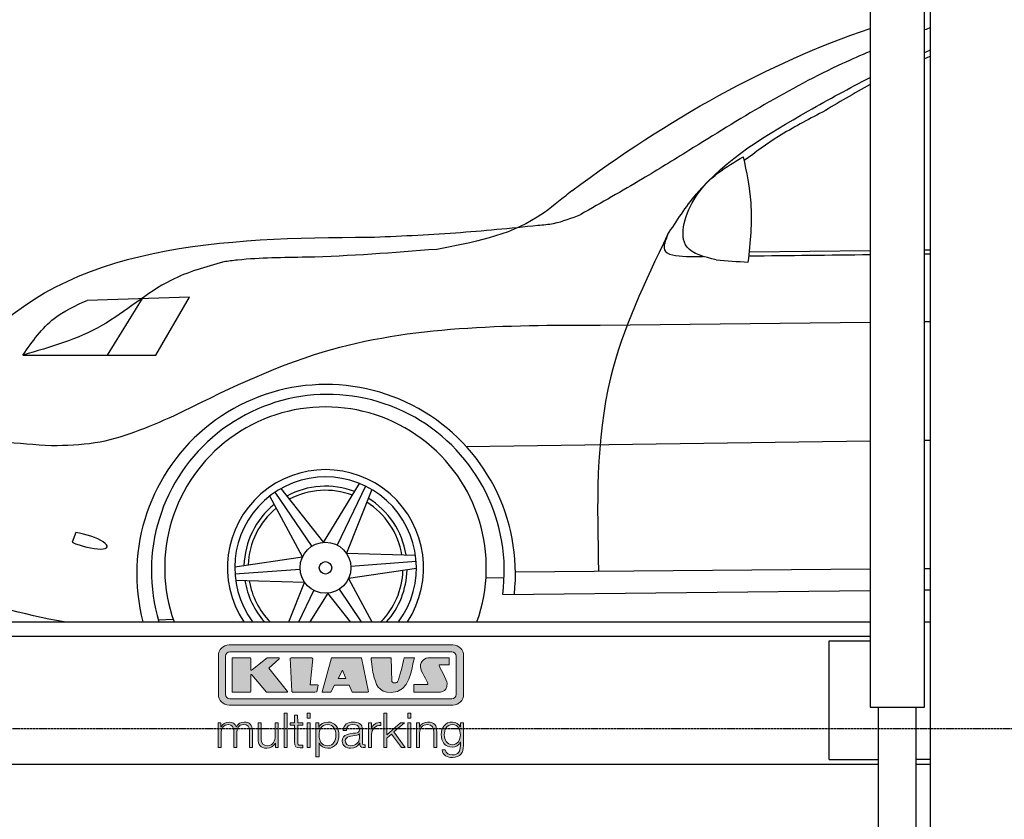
# Model space of a CAD drawing. Header units: millimetres. Extents: x -328 to 6332, y -257 to 9348.
# Tile 3 of 6: x 720 to 2797, y 3554 to 5239. Entities that reach past the tile are written whole.
import ezdxf

# ---------------------------------------------------------------- set-up
doc = ezdxf.new("R2010")
doc.units = ezdxf.units.MM
doc.linetypes.add('GEN3', pattern=[6.25, 5, -1.25])
for name, color, linetype in [('3', 6, 'GEN3'), ('car', 10, 'Continuous'), ('Logo', 7, 'Continuous')]:
    doc.layers.add(name, color=color, linetype=linetype)

# ---------------------------------------------------------------- blocks, each defined once
blk = doc.blocks.new('KLAUS')
at = {"layer": 'Logo'}
h = blk.add_hatch(color=8, dxfattribs=at)
h.dxf.hatch_style = 2
edge = h.paths.add_edge_path()
edge.add_spline(control_points=[(3.6, 29.09), (2.88, 29.09), (2.3, 28.51), (2.3, 27.8), (2.3, 27.8), (2.3, 16.11), (2.3, 16.11), (2.3, 15.39), (2.88, 14.81), (3.6, 14.81), (3.6, 14.81), (71.16, 14.81), (71.16, 14.81), (71.88, 14.81), (72.46, 15.39), (72.46, 16.11), (72.46, 16.11), (72.46, 27.8), (72.46, 27.8), (72.46, 28.51), (71.88, 29.09), (71.16, 29.09), (71.16, 29.09), (3.6, 29.09), (3.6, 29.09), (3.6, 29.09), (3.6, 29.09), (3.6, 29.09)], knot_values=[0, 0, 0, 0, 1, 1, 1, 2, 2, 2, 3, 3, 3, 4, 4, 4, 5, 5, 5, 6, 6, 6, 7, 7, 7, 8, 8, 8, 9, 9, 9, 9], degree=3, periodic=0)
edge = h.paths.add_edge_path()
edge.add_spline(control_points=[(3.35, 31.23), (3.35, 31.23), (71.47, 31.23), (71.47, 31.23), (73.26, 31.23), (74.71, 29.77), (74.71, 27.99), (74.71, 27.99), (74.71, 16.17), (74.71, 16.17), (74.71, 14.38), (73.26, 12.93), (71.47, 12.93), (71.47, 12.93), (3.35, 12.93), (3.35, 12.93), (1.56, 12.93), (0.11, 14.38), (0.11, 16.17), (0.11, 16.17), (0.11, 27.99), (0.11, 27.99), (0.11, 29.77), (1.56, 31.23), (3.35, 31.23), (3.35, 31.23), (3.35, 31.23), (3.35, 31.23)], knot_values=[0, 0, 0, 0, 1, 1, 1, 2, 2, 2, 3, 3, 3, 4, 4, 4, 5, 5, 5, 6, 6, 6, 7, 7, 7, 8, 8, 8, 9, 9, 9, 9], degree=3, periodic=0)
h = blk.add_hatch(color=8, dxfattribs=at)
h.dxf.hatch_style = 2
edge = h.paths.add_edge_path()
edge.add_spline(control_points=[(4.5, 27.33), (4.5, 27.33), (9.7, 27.33), (9.7, 27.33), (9.84, 27.33), (9.96, 27.22), (9.96, 27.08), (9.96, 27.08), (9.96, 23.69), (9.96, 23.69), (9.96, 23.69), (9.94, 23.64), (10.04, 23.59), (10.14, 23.53), (10.2, 23.57), (10.2, 23.57), (10.2, 23.57), (10.51, 23.75), (10.51, 23.75), (10.51, 23.75), (14.94, 27.33), (14.94, 27.33), (14.94, 27.33), (18.41, 27.33), (18.41, 27.33), (18.41, 27.33), (18.49, 27.33), (18.56, 27.2), (18.65, 27.04), (18.53, 26.91), (18.53, 26.91), (18.53, 26.91), (15.49, 24.11), (15.49, 24.11), (15.49, 24.11), (21.14, 17.06), (21.14, 17.06), (21.14, 17.06), (21.13, 16.91), (21.13, 16.91), (21.08, 16.84), (20.99, 16.82), (20.99, 16.82), (20.99, 16.82), (14.7, 16.82), (14.7, 16.82), (14.7, 16.82), (10.26, 22.17), (10.26, 22.17), (10.26, 22.17), (10.19, 22.24), (10.08, 22.21), (9.97, 22.18), (9.96, 22.11), (9.96, 22.11), (9.96, 22.11), (9.96, 17.08), (9.96, 17.08), (9.96, 16.94), (9.84, 16.82), (9.7, 16.82), (9.7, 16.82), (4.5, 16.82), (4.5, 16.82), (4.36, 16.82), (4.25, 16.94), (4.25, 17.08), (4.25, 17.08), (4.25, 27.08), (4.25, 27.08), (4.25, 27.22), (4.36, 27.33), (4.5, 27.33), (4.5, 27.33), (4.5, 27.33), (4.5, 27.33)], knot_values=[0, 0, 0, 0, 1, 1, 1, 2, 2, 2, 3, 3, 3, 4, 4, 4, 5, 5, 5, 6, 6, 6, 7, 7, 7, 8, 8, 8, 9, 9, 9, 10, 10, 10, 11, 11, 11, 12, 12, 12, 13, 13, 13, 14, 14, 14, 15, 15, 15, 16, 16, 16, 17, 17, 17, 18, 18, 18, 19, 19, 19, 20, 20, 20, 21, 21, 21, 22, 22, 22, 23, 23, 23, 24, 24, 24, 25, 25, 25, 25], degree=3, periodic=0)
h = blk.add_hatch(color=8, dxfattribs=at)
h.dxf.hatch_style = 2
h.paths.add_polyline_path([(22.42, 17.06), (21.97, 27.15), (22.24, 27.33), (28.55, 27.33), (28.86, 26.97), (28.01, 19.08), (30.26, 19.07), (30.44, 18.95), (30.08, 16.95), (29.49, 16.82), (22.6, 16.82)])
h = blk.add_hatch(color=8, dxfattribs=at)
h.paths.add_polyline_path([(36.52, 21.01), (38.93, 21.01), (37.87, 23.57)])
h.paths.add_polyline_path([(34.52, 27.33), (43.65, 27.33), (45.76, 16.94), (45.57, 16.82), (40.83, 16.82), (39.89, 18.95), (35.42, 18.95), (34.27, 16.82), (31.78, 16.82), (31.66, 17)])
h = blk.add_hatch(color=8, dxfattribs=at)
h.dxf.hatch_style = 2
edge = h.paths.add_edge_path()
edge.add_spline(control_points=[(52.69, 27.32), (52.69, 27.32), (52.88, 20.14), (52.88, 20.14), (53.01, 19.89), (53.2, 19.77), (53.43, 19.71), (53.91, 19.59), (54.43, 19.57), (54.64, 20.03), (55.23, 21.34), (56.27, 25.45), (56.6, 27.33), (56.6, 27.33), (59.77, 27.33), (59.77, 27.33), (58.77, 23.9), (58.56, 16.82), (52.63, 16.76), (48.72, 16.72), (48.01, 19.35), (47.27, 22.24), (46.89, 23.68), (46.54, 27.33), (46.54, 27.33), (46.54, 27.33), (52.69, 27.32), (52.69, 27.32), (52.69, 27.32), (52.69, 27.32), (52.69, 27.32)], knot_values=[0, 0, 0, 0, 1, 1, 1, 2, 2, 2, 3, 3, 3, 4, 4, 4, 5, 5, 5, 6, 6, 6, 7, 7, 7, 8, 8, 8, 9, 9, 9, 10, 10, 10, 10], degree=3, periodic=0)
h = blk.add_hatch(color=8, dxfattribs=at)
h.dxf.hatch_style = 2
edge = h.paths.add_edge_path()
edge.add_spline(control_points=[(64.46, 27.33), (64.46, 27.33), (70.31, 27.33), (70.31, 27.33), (70.31, 26.52), (70.31, 26.02), (70.31, 25.12), (70.31, 25.12), (67.3, 25.12), (67.3, 25.12), (67.24, 25.04), (67.25, 25.11), (67.25, 24.91), (67.25, 24.88), (69.73, 20.38), (69.73, 19.57), (69.73, 16.4), (67.22, 16.81), (65.9, 16.82), (65.9, 16.82), (59.59, 16.82), (59.59, 16.82), (59.59, 17.76), (59.59, 18.23), (59.59, 19.14), (59.59, 19.14), (63.75, 19.14), (63.75, 19.14), (63.82, 19.22), (63.81, 19.11), (63.81, 19.31), (63.81, 20.32), (61.58, 23.06), (61.58, 24.63), (61.58, 26.33), (62.83, 27.34), (64.46, 27.33), (64.46, 27.33), (64.46, 27.33), (64.46, 27.33)], knot_values=[0, 0, 0, 0, 1, 1, 1, 2, 2, 2, 3, 3, 3, 4, 4, 4, 5, 5, 5, 6, 6, 6, 7, 7, 7, 8, 8, 8, 9, 9, 9, 10, 10, 10, 11, 11, 11, 12, 12, 12, 13, 13, 13, 13], degree=3, periodic=0)
h = blk.add_hatch(color=30, dxfattribs=at)
h.dxf.hatch_style = 2
h.paths.add_polyline_path([(20.07, 0), (20.99, 0), (20.99, 10.45), (20.07, 10.45)])
h = blk.add_hatch(color=30, dxfattribs=at)
h.dxf.hatch_style = 2
edge = h.paths.add_edge_path()
edge.add_spline(control_points=[(24.22, 9.82), (24.22, 9.82), (23.3, 9.82), (23.3, 9.82), (23.3, 9.82), (23.3, 7.55), (23.3, 7.55), (23.3, 7.55), (21.98, 7.55), (21.98, 7.55), (21.98, 7.55), (21.98, 6.78), (21.98, 6.78), (21.98, 6.78), (23.3, 6.78), (23.3, 6.78), (23.3, 6.78), (23.3, 1.61), (23.3, 1.61), (23.28, 0.32), (23.71, -0.09), (24.94, -0.09), (25.22, -0.09), (25.48, -0.06), (25.76, -0.06), (25.76, -0.06), (25.76, 0.73), (25.76, 0.73), (25.5, 0.7), (25.23, 0.69), (24.97, 0.69), (24.31, 0.73), (24.22, 1.08), (24.22, 1.68), (24.22, 1.68), (24.22, 6.78), (24.22, 6.78), (24.22, 6.78), (25.76, 6.78), (25.76, 6.78), (25.76, 6.78), (25.76, 7.55), (25.76, 7.55), (25.76, 7.55), (24.22, 7.55), (24.22, 7.55), (24.22, 7.55), (24.22, 9.82), (24.22, 9.82), (24.22, 9.82), (24.22, 9.82), (24.22, 9.82)], knot_values=[0, 0, 0, 0, 1, 1, 1, 2, 2, 2, 3, 3, 3, 4, 4, 4, 5, 5, 5, 6, 6, 6, 7, 7, 7, 8, 8, 8, 9, 9, 9, 10, 10, 10, 11, 11, 11, 12, 12, 12, 13, 13, 13, 14, 14, 14, 15, 15, 15, 16, 16, 16, 17, 17, 17, 17], degree=3, periodic=0)
h = blk.add_hatch(color=30, dxfattribs=at)
h.paths.add_polyline_path([(27.1, 0), (28.03, 0), (28.03, 7.55), (27.1, 7.55)])
h.paths.add_polyline_path([(27.1, 8.98), (28.03, 8.98), (28.03, 10.45), (27.1, 10.45)])
h = blk.add_hatch(color=30, dxfattribs=at)
h.dxf.hatch_style = 2
h.paths.add_polyline_path([(50.4, 0), (51.32, 0), (51.32, 2.87), (52.82, 4.11), (55.8, 0), (56.96, 0), (53.52, 4.76), (56.74, 7.55), (55.51, 7.55), (51.32, 3.89), (51.32, 10.45), (50.4, 10.45)])
h = blk.add_hatch(color=30, dxfattribs=at)
h.paths.add_polyline_path([(57.74, 0), (58.66, 0), (58.66, 7.55), (57.74, 7.55)])
h.paths.add_polyline_path([(57.74, 8.98), (58.66, 8.98), (58.66, 10.45), (57.74, 10.45)])
h = blk.add_hatch(color=30, dxfattribs=at)
h.dxf.hatch_style = 2
edge = h.paths.add_edge_path()
edge.add_spline(control_points=[(0, 0), (0, 0), (0.92, 0), (0.92, 0), (0.92, 0), (0.92, 4.22), (0.92, 4.22), (0.94, 5.8), (1.58, 7), (3.18, 7), (4.35, 7), (4.77, 6.15), (4.76, 5.12), (4.76, 5.12), (4.76, 0), (4.76, 0), (4.76, 0), (5.68, 0), (5.68, 0), (5.68, 0), (5.68, 4.27), (5.68, 4.27), (5.68, 5.68), (6.14, 7), (7.73, 7), (9.05, 7), (9.52, 6.32), (9.52, 5.08), (9.52, 5.08), (9.52, 0), (9.52, 0), (9.52, 0), (10.44, 0), (10.44, 0), (10.44, 0), (10.44, 5.12), (10.44, 5.12), (10.44, 6.91), (9.59, 7.77), (7.94, 7.77), (6.94, 7.77), (5.99, 7.29), (5.54, 6.3), (5.26, 7.29), (4.36, 7.77), (3.37, 7.77), (2.17, 7.77), (1.38, 7.19), (0.89, 6.28), (0.89, 6.28), (0.85, 6.28), (0.85, 6.28), (0.85, 6.28), (0.85, 7.55), (0.85, 7.55), (0.85, 7.55), (0, 7.55), (0, 7.55), (0, 7.55), (0, 0), (0, 0), (0, 0), (0, 0), (0, 0)], knot_values=[0, 0, 0, 0, 1, 1, 1, 2, 2, 2, 3, 3, 3, 4, 4, 4, 5, 5, 5, 6, 6, 6, 7, 7, 7, 8, 8, 8, 9, 9, 9, 10, 10, 10, 11, 11, 11, 12, 12, 12, 13, 13, 13, 14, 14, 14, 15, 15, 15, 16, 16, 16, 17, 17, 17, 18, 18, 18, 19, 19, 19, 20, 20, 20, 21, 21, 21, 21], degree=3, periodic=0)
h = blk.add_hatch(color=30, dxfattribs=at)
h.dxf.hatch_style = 2
edge = h.paths.add_edge_path()
edge.add_spline(control_points=[(18.31, 7.55), (18.31, 7.55), (17.39, 7.55), (17.39, 7.55), (17.39, 7.55), (17.39, 3.59), (17.39, 3.59), (17.39, 2.05), (16.7, 0.56), (15.12, 0.56), (13.66, 0.56), (13.15, 1.27), (13.1, 2.64), (13.1, 2.64), (13.1, 7.55), (13.1, 7.55), (13.1, 7.55), (12.18, 7.55), (12.18, 7.55), (12.18, 7.55), (12.18, 2.65), (12.18, 2.65), (12.18, 0.89), (12.93, -0.22), (14.83, -0.22), (15.96, -0.22), (16.95, 0.35), (17.44, 1.36), (17.44, 1.36), (17.47, 1.36), (17.47, 1.36), (17.47, 1.36), (17.47, 0), (17.47, 0), (17.47, 0), (18.31, 0), (18.31, 0), (18.31, 0), (18.31, 7.55), (18.31, 7.55), (18.31, 7.55), (18.31, 7.55), (18.31, 7.55)], knot_values=[0, 0, 0, 0, 1, 1, 1, 2, 2, 2, 3, 3, 3, 4, 4, 4, 5, 5, 5, 6, 6, 6, 7, 7, 7, 8, 8, 8, 9, 9, 9, 10, 10, 10, 11, 11, 11, 12, 12, 12, 13, 13, 13, 14, 14, 14, 14], degree=3, periodic=0)
h = blk.add_hatch(color=30, dxfattribs=at)
edge = h.paths.add_edge_path()
edge.add_spline(control_points=[(35.84, 3.78), (35.84, 2.21), (35.12, 0.56), (33.37, 0.56), (31.4, 0.56), (30.72, 2.21), (30.72, 3.78), (30.72, 5.49), (31.33, 7), (33.37, 7), (35.12, 7), (35.84, 5.34), (35.84, 3.78), (35.84, 3.78), (35.84, 3.78), (35.84, 3.78)], knot_values=[0, 0, 0, 0, 1, 1, 1, 2, 2, 2, 3, 3, 3, 4, 4, 4, 5, 5, 5, 5], degree=3, periodic=0)
edge = h.paths.add_edge_path()
edge.add_spline(control_points=[(29.79, -2.8), (29.79, -2.8), (30.72, -2.8), (30.72, -2.8), (30.72, -2.8), (30.72, 1.43), (30.72, 1.43), (30.72, 1.43), (30.74, 1.43), (30.74, 1.43), (31.14, 0.35), (32.24, -0.22), (33.37, -0.22), (35.66, -0.22), (36.76, 1.64), (36.76, 3.78), (36.76, 5.91), (35.66, 7.77), (33.37, 7.77), (32.15, 7.77), (31.1, 7.14), (30.67, 6.12), (30.67, 6.12), (30.64, 6.12), (30.64, 6.12), (30.64, 6.12), (30.64, 7.55), (30.64, 7.55), (30.64, 7.55), (29.79, 7.55), (29.79, 7.55), (29.79, 7.55), (29.79, -2.8), (29.79, -2.8), (29.79, -2.8), (29.79, -2.8), (29.79, -2.8)], knot_values=[0, 0, 0, 0, 1, 1, 1, 2, 2, 2, 3, 3, 3, 4, 4, 4, 5, 5, 5, 6, 6, 6, 7, 7, 7, 8, 8, 8, 9, 9, 9, 10, 10, 10, 11, 11, 11, 12, 12, 12, 12], degree=3, periodic=0)
h = blk.add_hatch(color=30, dxfattribs=at)
edge = h.paths.add_edge_path()
edge.add_spline(control_points=[(43.03, 2.93), (43.04, 1.45), (41.8, 0.56), (40.39, 0.56), (39.53, 0.56), (38.71, 1.13), (38.71, 2.05), (38.71, 3.53), (40.66, 3.51), (42.22, 3.79), (42.47, 3.84), (42.88, 3.91), (43, 4.13), (43, 4.13), (43.03, 4.13), (43.03, 4.13), (43.03, 4.13), (43.03, 2.93), (43.03, 2.93), (43.03, 2.93), (43.03, 2.93), (43.03, 2.93)], knot_values=[0, 0, 0, 0, 1, 1, 1, 2, 2, 2, 3, 3, 3, 4, 4, 4, 5, 5, 5, 6, 6, 6, 7, 7, 7, 7], degree=3, periodic=0)
edge = h.paths.add_edge_path()
edge.add_spline(control_points=[(39.03, 5.24), (39.06, 6.47), (39.91, 7), (41.05, 7), (42.14, 7), (43.03, 6.69), (43.03, 5.45), (43.03, 4.61), (42.6, 4.51), (41.84, 4.42), (39.85, 4.19), (37.79, 4.11), (37.79, 1.99), (37.79, 0.47), (38.93, -0.22), (40.32, -0.22), (41.77, -0.22), (42.43, 0.34), (43.07, 1.32), (43.07, 1.32), (43.1, 1.32), (43.1, 1.32), (43.1, 0.53), (43.25, 0), (44.19, 0), (44.43, 0), (44.58, 0.01), (44.79, 0.06), (44.79, 0.06), (44.79, 0.83), (44.79, 0.83), (44.71, 0.81), (44.6, 0.78), (44.49, 0.78), (44.13, 0.78), (43.95, 0.98), (43.95, 1.33), (43.95, 1.33), (43.95, 5.34), (43.95, 5.34), (43.95, 7.36), (42.5, 7.77), (41.17, 7.77), (39.44, 7.77), (38.2, 7.01), (38.11, 5.24), (38.11, 5.24), (39.03, 5.24), (39.03, 5.24), (39.03, 5.24), (39.03, 5.24), (39.03, 5.24)], knot_values=[0, 0, 0, 0, 1, 1, 1, 2, 2, 2, 3, 3, 3, 4, 4, 4, 5, 5, 5, 6, 6, 6, 7, 7, 7, 8, 8, 8, 9, 9, 9, 10, 10, 10, 11, 11, 11, 12, 12, 12, 13, 13, 13, 14, 14, 14, 15, 15, 15, 16, 16, 16, 17, 17, 17, 17], degree=3, periodic=0)
h = blk.add_hatch(color=30, dxfattribs=at)
h.dxf.hatch_style = 2
edge = h.paths.add_edge_path()
edge.add_spline(control_points=[(45.79, 0), (45.79, 0), (46.71, 0), (46.71, 0), (46.71, 0), (46.71, 4.03), (46.71, 4.03), (46.71, 5.59), (47.85, 6.82), (49.52, 6.73), (49.52, 6.73), (49.52, 7.66), (49.52, 7.66), (48.16, 7.72), (47.14, 7), (46.67, 5.78), (46.67, 5.78), (46.64, 5.78), (46.64, 5.78), (46.64, 5.78), (46.64, 7.55), (46.64, 7.55), (46.64, 7.55), (45.79, 7.55), (45.79, 7.55), (45.79, 7.55), (45.79, 0), (45.79, 0), (45.79, 0), (45.79, 0), (45.79, 0)], knot_values=[0, 0, 0, 0, 1, 1, 1, 2, 2, 2, 3, 3, 3, 4, 4, 4, 5, 5, 5, 6, 6, 6, 7, 7, 7, 8, 8, 8, 9, 9, 9, 10, 10, 10, 10], degree=3, periodic=0)
h = blk.add_hatch(color=30, dxfattribs=at)
h.dxf.hatch_style = 2
edge = h.paths.add_edge_path()
edge.add_spline(control_points=[(60.41, 0), (60.41, 0), (61.33, 0), (61.33, 0), (61.33, 0), (61.33, 4.41), (61.33, 4.41), (61.36, 5.89), (62.24, 7), (63.7, 7), (65.2, 7), (65.62, 6.02), (65.62, 4.71), (65.62, 4.71), (65.62, 0), (65.62, 0), (65.62, 0), (66.54, 0), (66.54, 0), (66.54, 0), (66.54, 4.86), (66.54, 4.86), (66.54, 6.66), (65.9, 7.77), (63.78, 7.77), (62.71, 7.77), (61.7, 7.16), (61.36, 6.25), (61.36, 6.25), (61.33, 6.25), (61.33, 6.25), (61.33, 6.25), (61.33, 7.55), (61.33, 7.55), (61.33, 7.55), (60.41, 7.55), (60.41, 7.55), (60.41, 7.55), (60.41, 0), (60.41, 0), (60.41, 0), (60.41, 0), (60.41, 0)], knot_values=[0, 0, 0, 0, 1, 1, 1, 2, 2, 2, 3, 3, 3, 4, 4, 4, 5, 5, 5, 6, 6, 6, 7, 7, 7, 8, 8, 8, 9, 9, 9, 10, 10, 10, 11, 11, 11, 12, 12, 12, 13, 13, 13, 14, 14, 14, 14], degree=3, periodic=0)
h = blk.add_hatch(color=30, dxfattribs=at)
edge = h.paths.add_edge_path()
edge.add_spline(control_points=[(71.32, 0.86), (69.62, 0.86), (68.83, 2.34), (68.83, 3.86), (68.83, 5.43), (69.56, 7), (71.32, 7), (73.06, 7), (73.75, 5.34), (73.75, 3.86), (73.75, 2.33), (72.91, 0.86), (71.32, 0.86), (71.32, 0.86), (71.32, 0.86), (71.32, 0.86)], knot_values=[0, 0, 0, 0, 1, 1, 1, 2, 2, 2, 3, 3, 3, 4, 4, 4, 5, 5, 5, 5], degree=3, periodic=0)
edge = h.paths.add_edge_path()
edge.add_spline(control_points=[(74.67, 7.55), (74.67, 7.55), (73.75, 7.55), (73.75, 7.55), (73.75, 7.55), (73.75, 6.25), (73.75, 6.25), (73.75, 6.25), (73.72, 6.25), (73.72, 6.25), (73.35, 7.09), (72.41, 7.77), (71.32, 7.77), (69.13, 7.77), (67.9, 6.05), (67.9, 3.97), (67.9, 1.82), (68.9, 0.09), (71.32, 0.09), (72.4, 0.09), (73.29, 0.72), (73.72, 1.64), (73.72, 1.64), (73.75, 1.64), (73.75, 1.64), (73.75, 1.64), (73.75, 0.61), (73.75, 0.61), (73.75, -1.23), (73.01, -2.24), (71.32, -2.24), (70.29, -2.24), (69.31, -1.85), (69.1, -0.73), (69.1, -0.73), (68.18, -0.73), (68.18, -0.73), (68.31, -2.34), (69.81, -3.02), (71.32, -3.02), (73.79, -3.02), (74.65, -1.64), (74.67, 0.61), (74.67, 0.61), (74.67, 7.55), (74.67, 7.55), (74.67, 7.55), (74.67, 7.55), (74.67, 7.55)], knot_values=[0, 0, 0, 0, 1, 1, 1, 2, 2, 2, 3, 3, 3, 4, 4, 4, 5, 5, 5, 6, 6, 6, 7, 7, 7, 8, 8, 8, 9, 9, 9, 10, 10, 10, 11, 11, 11, 12, 12, 12, 13, 13, 13, 14, 14, 14, 15, 15, 15, 16, 16, 16, 16], degree=3, periodic=0)
at = {"layer": 'Logo', "lineweight": 0}
for points in [[(22.42, 17.06), (21.97, 27.15), (22.24, 27.33), (28.55, 27.33), (28.86, 26.97), (28.01, 19.08), (30.26, 19.07), (30.44, 18.95), (30.08, 16.95), (29.49, 16.82), (22.6, 16.82), (22.42, 17.06), (22.42, 17.06)], [(34.52, 27.33), (43.65, 27.33), (45.76, 16.94), (45.57, 16.82), (40.83, 16.82), (39.89, 18.95), (35.42, 18.95), (34.27, 16.82), (31.78, 16.82), (31.66, 17), (34.52, 27.33), (34.52, 27.33)], [(36.52, 21.01), (38.93, 21.01), (37.87, 23.57), (36.52, 21.01), (36.52, 21.01)], [(20.07, 0), (20.99, 0), (20.99, 10.45), (20.07, 10.45), (20.07, 0), (20.07, 0)], [(27.1, 8.98), (28.03, 8.98), (28.03, 10.45), (27.1, 10.45), (27.1, 8.98), (27.1, 8.98)], [(50.4, 0), (51.32, 0), (51.32, 2.87), (52.82, 4.11), (55.8, 0), (56.96, 0), (53.52, 4.76), (56.74, 7.55), (55.51, 7.55), (51.32, 3.89), (51.32, 10.45), (50.4, 10.45), (50.4, 0), (50.4, 0)], [(57.74, 8.98), (58.66, 8.98), (58.66, 10.45), (57.74, 10.45), (57.74, 8.98), (57.74, 8.98)], [(27.1, 0), (28.03, 0), (28.03, 7.55), (27.1, 7.55), (27.1, 0), (27.1, 0)], [(57.74, 0), (58.66, 0), (58.66, 7.55), (57.74, 7.55), (57.74, 0), (57.74, 0)]]:
    blk.add_lwpolyline(points, dxfattribs=at)
for points, knots in [([(3.35, 31.23), (3.35, 31.23), (71.47, 31.23), (71.47, 31.23), (73.26, 31.23), (74.71, 29.77), (74.71, 27.99), (74.71, 27.99), (74.71, 16.17), (74.71, 16.17), (74.71, 14.38), (73.26, 12.93), (71.47, 12.93), (71.47, 12.93), (3.35, 12.93), (3.35, 12.93), (1.56, 12.93), (0.11, 14.38), (0.11, 16.17), (0.11, 16.17), (0.11, 27.99), (0.11, 27.99), (0.11, 29.77), (1.56, 31.23), (3.35, 31.23), (3.35, 31.23), (3.35, 31.23), (3.35, 31.23)], [0, 0, 0, 0, 1, 1, 1, 2, 2, 2, 3, 3, 3, 4, 4, 4, 5, 5, 5, 6, 6, 6, 7, 7, 7, 8, 8, 8, 9, 9, 9, 9]), ([(3.6, 29.09), (2.88, 29.09), (2.3, 28.51), (2.3, 27.8), (2.3, 27.8), (2.3, 16.11), (2.3, 16.11), (2.3, 15.39), (2.88, 14.81), (3.6, 14.81), (3.6, 14.81), (71.16, 14.81), (71.16, 14.81), (71.88, 14.81), (72.46, 15.39), (72.46, 16.11), (72.46, 16.11), (72.46, 27.8), (72.46, 27.8), (72.46, 28.51), (71.88, 29.09), (71.16, 29.09), (71.16, 29.09), (3.6, 29.09), (3.6, 29.09), (3.6, 29.09), (3.6, 29.09), (3.6, 29.09)], [0, 0, 0, 0, 1, 1, 1, 2, 2, 2, 3, 3, 3, 4, 4, 4, 5, 5, 5, 6, 6, 6, 7, 7, 7, 8, 8, 8, 9, 9, 9, 9]), ([(4.5, 27.33), (4.5, 27.33), (9.7, 27.33), (9.7, 27.33), (9.84, 27.33), (9.96, 27.22), (9.96, 27.08), (9.96, 27.08), (9.96, 23.69), (9.96, 23.69), (9.96, 23.69), (9.94, 23.64), (10.04, 23.59), (10.14, 23.53), (10.2, 23.57), (10.2, 23.57), (10.2, 23.57), (10.51, 23.75), (10.51, 23.75), (10.51, 23.75), (14.94, 27.33), (14.94, 27.33), (14.94, 27.33), (18.41, 27.33), (18.41, 27.33), (18.41, 27.33), (18.49, 27.33), (18.56, 27.2), (18.65, 27.04), (18.53, 26.91), (18.53, 26.91), (18.53, 26.91), (15.49, 24.11), (15.49, 24.11), (15.49, 24.11), (21.14, 17.06), (21.14, 17.06), (21.14, 17.06), (21.13, 16.91), (21.13, 16.91), (21.08, 16.84), (20.99, 16.82), (20.99, 16.82), (20.99, 16.82), (14.7, 16.82), (14.7, 16.82), (14.7, 16.82), (10.26, 22.17), (10.26, 22.17), (10.26, 22.17), (10.19, 22.24), (10.08, 22.21), (9.97, 22.18), (9.96, 22.11), (9.96, 22.11), (9.96, 22.11), (9.96, 17.08), (9.96, 17.08), (9.96, 16.94), (9.84, 16.82), (9.7, 16.82), (9.7, 16.82), (4.5, 16.82), (4.5, 16.82), (4.36, 16.82), (4.25, 16.94), (4.25, 17.08), (4.25, 17.08), (4.25, 27.08), (4.25, 27.08), (4.25, 27.22), (4.36, 27.33), (4.5, 27.33), (4.5, 27.33), (4.5, 27.33), (4.5, 27.33)], [0, 0, 0, 0, 1, 1, 1, 2, 2, 2, 3, 3, 3, 4, 4, 4, 5, 5, 5, 6, 6, 6, 7, 7, 7, 8, 8, 8, 9, 9, 9, 10, 10, 10, 11, 11, 11, 12, 12, 12, 13, 13, 13, 14, 14, 14, 15, 15, 15, 16, 16, 16, 17, 17, 17, 18, 18, 18, 19, 19, 19, 20, 20, 20, 21, 21, 21, 22, 22, 22, 23, 23, 23, 24, 24, 24, 25, 25, 25, 25]), ([(52.69, 27.32), (52.69, 27.32), (52.88, 20.14), (52.88, 20.14), (53.01, 19.89), (53.2, 19.77), (53.43, 19.71), (53.91, 19.59), (54.43, 19.57), (54.64, 20.03), (55.23, 21.34), (56.27, 25.45), (56.6, 27.33), (56.6, 27.33), (59.77, 27.33), (59.77, 27.33), (58.77, 23.9), (58.56, 16.82), (52.63, 16.76), (48.72, 16.72), (48.01, 19.35), (47.27, 22.24), (46.89, 23.68), (46.54, 27.33), (46.54, 27.33), (46.54, 27.33), (52.69, 27.32), (52.69, 27.32), (52.69, 27.32), (52.69, 27.32), (52.69, 27.32)], [0, 0, 0, 0, 1, 1, 1, 2, 2, 2, 3, 3, 3, 4, 4, 4, 5, 5, 5, 6, 6, 6, 7, 7, 7, 8, 8, 8, 9, 9, 9, 10, 10, 10, 10]), ([(64.46, 27.33), (64.46, 27.33), (70.31, 27.33), (70.31, 27.33), (70.31, 26.52), (70.31, 26.02), (70.31, 25.12), (70.31, 25.12), (67.3, 25.12), (67.3, 25.12), (67.24, 25.04), (67.25, 25.11), (67.25, 24.91), (67.25, 24.88), (69.73, 20.38), (69.73, 19.57), (69.73, 16.4), (67.22, 16.81), (65.9, 16.82), (65.9, 16.82), (59.59, 16.82), (59.59, 16.82), (59.59, 17.76), (59.59, 18.23), (59.59, 19.14), (59.59, 19.14), (63.75, 19.14), (63.75, 19.14), (63.82, 19.22), (63.81, 19.11), (63.81, 19.31), (63.81, 20.32), (61.58, 23.06), (61.58, 24.63), (61.58, 26.33), (62.83, 27.34), (64.46, 27.33), (64.46, 27.33), (64.46, 27.33), (64.46, 27.33)], [0, 0, 0, 0, 1, 1, 1, 2, 2, 2, 3, 3, 3, 4, 4, 4, 5, 5, 5, 6, 6, 6, 7, 7, 7, 8, 8, 8, 9, 9, 9, 10, 10, 10, 11, 11, 11, 12, 12, 12, 13, 13, 13, 13]), ([(24.22, 9.82), (24.22, 9.82), (23.3, 9.82), (23.3, 9.82), (23.3, 9.82), (23.3, 7.55), (23.3, 7.55), (23.3, 7.55), (21.98, 7.55), (21.98, 7.55), (21.98, 7.55), (21.98, 6.78), (21.98, 6.78), (21.98, 6.78), (23.3, 6.78), (23.3, 6.78), (23.3, 6.78), (23.3, 1.61), (23.3, 1.61), (23.28, 0.32), (23.71, -0.09), (24.94, -0.09), (25.22, -0.09), (25.48, -0.06), (25.76, -0.06), (25.76, -0.06), (25.76, 0.73), (25.76, 0.73), (25.5, 0.7), (25.23, 0.69), (24.97, 0.69), (24.31, 0.73), (24.22, 1.08), (24.22, 1.68), (24.22, 1.68), (24.22, 6.78), (24.22, 6.78), (24.22, 6.78), (25.76, 6.78), (25.76, 6.78), (25.76, 6.78), (25.76, 7.55), (25.76, 7.55), (25.76, 7.55), (24.22, 7.55), (24.22, 7.55), (24.22, 7.55), (24.22, 9.82), (24.22, 9.82), (24.22, 9.82), (24.22, 9.82), (24.22, 9.82)], [0, 0, 0, 0, 1, 1, 1, 2, 2, 2, 3, 3, 3, 4, 4, 4, 5, 5, 5, 6, 6, 6, 7, 7, 7, 8, 8, 8, 9, 9, 9, 10, 10, 10, 11, 11, 11, 12, 12, 12, 13, 13, 13, 14, 14, 14, 15, 15, 15, 16, 16, 16, 17, 17, 17, 17]), ([(0, 0), (0, 0), (0.92, 0), (0.92, 0), (0.92, 0), (0.92, 4.22), (0.92, 4.22), (0.94, 5.8), (1.58, 7), (3.18, 7), (4.35, 7), (4.77, 6.15), (4.76, 5.12), (4.76, 5.12), (4.76, 0), (4.76, 0), (4.76, 0), (5.68, 0), (5.68, 0), (5.68, 0), (5.68, 4.27), (5.68, 4.27), (5.68, 5.68), (6.14, 7), (7.73, 7), (9.05, 7), (9.52, 6.32), (9.52, 5.08), (9.52, 5.08), (9.52, 0), (9.52, 0), (9.52, 0), (10.44, 0), (10.44, 0), (10.44, 0), (10.44, 5.12), (10.44, 5.12), (10.44, 6.91), (9.59, 7.77), (7.94, 7.77), (6.94, 7.77), (5.99, 7.29), (5.54, 6.3), (5.26, 7.29), (4.36, 7.77), (3.37, 7.77), (2.17, 7.77), (1.38, 7.19), (0.89, 6.28), (0.89, 6.28), (0.85, 6.28), (0.85, 6.28), (0.85, 6.28), (0.85, 7.55), (0.85, 7.55), (0.85, 7.55), (0, 7.55), (0, 7.55), (0, 7.55), (0, 0), (0, 0), (0, 0), (0, 0), (0, 0)], [0, 0, 0, 0, 1, 1, 1, 2, 2, 2, 3, 3, 3, 4, 4, 4, 5, 5, 5, 6, 6, 6, 7, 7, 7, 8, 8, 8, 9, 9, 9, 10, 10, 10, 11, 11, 11, 12, 12, 12, 13, 13, 13, 14, 14, 14, 15, 15, 15, 16, 16, 16, 17, 17, 17, 18, 18, 18, 19, 19, 19, 20, 20, 20, 21, 21, 21, 21]), ([(18.31, 7.55), (18.31, 7.55), (17.39, 7.55), (17.39, 7.55), (17.39, 7.55), (17.39, 3.59), (17.39, 3.59), (17.39, 2.05), (16.7, 0.56), (15.12, 0.56), (13.66, 0.56), (13.15, 1.27), (13.1, 2.64), (13.1, 2.64), (13.1, 7.55), (13.1, 7.55), (13.1, 7.55), (12.18, 7.55), (12.18, 7.55), (12.18, 7.55), (12.18, 2.65), (12.18, 2.65), (12.18, 0.89), (12.93, -0.22), (14.83, -0.22), (15.96, -0.22), (16.95, 0.35), (17.44, 1.36), (17.44, 1.36), (17.47, 1.36), (17.47, 1.36), (17.47, 1.36), (17.47, 0), (17.47, 0), (17.47, 0), (18.31, 0), (18.31, 0), (18.31, 0), (18.31, 7.55), (18.31, 7.55), (18.31, 7.55), (18.31, 7.55), (18.31, 7.55)], [0, 0, 0, 0, 1, 1, 1, 2, 2, 2, 3, 3, 3, 4, 4, 4, 5, 5, 5, 6, 6, 6, 7, 7, 7, 8, 8, 8, 9, 9, 9, 10, 10, 10, 11, 11, 11, 12, 12, 12, 13, 13, 13, 14, 14, 14, 14]), ([(29.79, -2.8), (29.79, -2.8), (30.72, -2.8), (30.72, -2.8), (30.72, -2.8), (30.72, 1.43), (30.72, 1.43), (30.72, 1.43), (30.74, 1.43), (30.74, 1.43), (31.14, 0.35), (32.24, -0.22), (33.37, -0.22), (35.66, -0.22), (36.76, 1.64), (36.76, 3.78), (36.76, 5.91), (35.66, 7.77), (33.37, 7.77), (32.15, 7.77), (31.1, 7.14), (30.67, 6.12), (30.67, 6.12), (30.64, 6.12), (30.64, 6.12), (30.64, 6.12), (30.64, 7.55), (30.64, 7.55), (30.64, 7.55), (29.79, 7.55), (29.79, 7.55), (29.79, 7.55), (29.79, -2.8), (29.79, -2.8), (29.79, -2.8), (29.79, -2.8), (29.79, -2.8)], [0, 0, 0, 0, 1, 1, 1, 2, 2, 2, 3, 3, 3, 4, 4, 4, 5, 5, 5, 6, 6, 6, 7, 7, 7, 8, 8, 8, 9, 9, 9, 10, 10, 10, 11, 11, 11, 12, 12, 12, 12]), ([(35.84, 3.78), (35.84, 2.21), (35.12, 0.56), (33.37, 0.56), (31.4, 0.56), (30.72, 2.21), (30.72, 3.78), (30.72, 5.49), (31.33, 7), (33.37, 7), (35.12, 7), (35.84, 5.34), (35.84, 3.78), (35.84, 3.78), (35.84, 3.78), (35.84, 3.78)], [0, 0, 0, 0, 1, 1, 1, 2, 2, 2, 3, 3, 3, 4, 4, 4, 5, 5, 5, 5]), ([(39.03, 5.24), (39.06, 6.47), (39.91, 7), (41.05, 7), (42.14, 7), (43.03, 6.69), (43.03, 5.45), (43.03, 4.61), (42.6, 4.51), (41.84, 4.42), (39.85, 4.19), (37.79, 4.11), (37.79, 1.99), (37.79, 0.47), (38.93, -0.22), (40.32, -0.22), (41.77, -0.22), (42.43, 0.34), (43.07, 1.32), (43.07, 1.32), (43.1, 1.32), (43.1, 1.32), (43.1, 0.53), (43.25, 0), (44.19, 0), (44.43, 0), (44.58, 0.01), (44.79, 0.06), (44.79, 0.06), (44.79, 0.83), (44.79, 0.83), (44.71, 0.81), (44.6, 0.78), (44.49, 0.78), (44.13, 0.78), (43.95, 0.98), (43.95, 1.33), (43.95, 1.33), (43.95, 5.34), (43.95, 5.34), (43.95, 7.36), (42.5, 7.77), (41.17, 7.77), (39.44, 7.77), (38.2, 7.01), (38.11, 5.24), (38.11, 5.24), (39.03, 5.24), (39.03, 5.24), (39.03, 5.24), (39.03, 5.24), (39.03, 5.24)], [0, 0, 0, 0, 1, 1, 1, 2, 2, 2, 3, 3, 3, 4, 4, 4, 5, 5, 5, 6, 6, 6, 7, 7, 7, 8, 8, 8, 9, 9, 9, 10, 10, 10, 11, 11, 11, 12, 12, 12, 13, 13, 13, 14, 14, 14, 15, 15, 15, 16, 16, 16, 17, 17, 17, 17]), ([(45.79, 0), (45.79, 0), (46.71, 0), (46.71, 0), (46.71, 0), (46.71, 4.03), (46.71, 4.03), (46.71, 5.59), (47.85, 6.82), (49.52, 6.73), (49.52, 6.73), (49.52, 7.66), (49.52, 7.66), (48.16, 7.72), (47.14, 7), (46.67, 5.78), (46.67, 5.78), (46.64, 5.78), (46.64, 5.78), (46.64, 5.78), (46.64, 7.55), (46.64, 7.55), (46.64, 7.55), (45.79, 7.55), (45.79, 7.55), (45.79, 7.55), (45.79, 0), (45.79, 0), (45.79, 0), (45.79, 0), (45.79, 0)], [0, 0, 0, 0, 1, 1, 1, 2, 2, 2, 3, 3, 3, 4, 4, 4, 5, 5, 5, 6, 6, 6, 7, 7, 7, 8, 8, 8, 9, 9, 9, 10, 10, 10, 10]), ([(60.41, 0), (60.41, 0), (61.33, 0), (61.33, 0), (61.33, 0), (61.33, 4.41), (61.33, 4.41), (61.36, 5.89), (62.24, 7), (63.7, 7), (65.2, 7), (65.62, 6.02), (65.62, 4.71), (65.62, 4.71), (65.62, 0), (65.62, 0), (65.62, 0), (66.54, 0), (66.54, 0), (66.54, 0), (66.54, 4.86), (66.54, 4.86), (66.54, 6.66), (65.9, 7.77), (63.78, 7.77), (62.71, 7.77), (61.7, 7.16), (61.36, 6.25), (61.36, 6.25), (61.33, 6.25), (61.33, 6.25), (61.33, 6.25), (61.33, 7.55), (61.33, 7.55), (61.33, 7.55), (60.41, 7.55), (60.41, 7.55), (60.41, 7.55), (60.41, 0), (60.41, 0), (60.41, 0), (60.41, 0), (60.41, 0)], [0, 0, 0, 0, 1, 1, 1, 2, 2, 2, 3, 3, 3, 4, 4, 4, 5, 5, 5, 6, 6, 6, 7, 7, 7, 8, 8, 8, 9, 9, 9, 10, 10, 10, 11, 11, 11, 12, 12, 12, 13, 13, 13, 14, 14, 14, 14]), ([(74.67, 7.55), (74.67, 7.55), (73.75, 7.55), (73.75, 7.55), (73.75, 7.55), (73.75, 6.25), (73.75, 6.25), (73.75, 6.25), (73.72, 6.25), (73.72, 6.25), (73.35, 7.09), (72.41, 7.77), (71.32, 7.77), (69.13, 7.77), (67.9, 6.05), (67.9, 3.97), (67.9, 1.82), (68.9, 0.09), (71.32, 0.09), (72.4, 0.09), (73.29, 0.72), (73.72, 1.64), (73.72, 1.64), (73.75, 1.64), (73.75, 1.64), (73.75, 1.64), (73.75, 0.61), (73.75, 0.61), (73.75, -1.23), (73.01, -2.24), (71.32, -2.24), (70.29, -2.24), (69.31, -1.85), (69.1, -0.73), (69.1, -0.73), (68.18, -0.73), (68.18, -0.73), (68.31, -2.34), (69.81, -3.02), (71.32, -3.02), (73.79, -3.02), (74.65, -1.64), (74.67, 0.61), (74.67, 0.61), (74.67, 7.55), (74.67, 7.55), (74.67, 7.55), (74.67, 7.55), (74.67, 7.55)], [0, 0, 0, 0, 1, 1, 1, 2, 2, 2, 3, 3, 3, 4, 4, 4, 5, 5, 5, 6, 6, 6, 7, 7, 7, 8, 8, 8, 9, 9, 9, 10, 10, 10, 11, 11, 11, 12, 12, 12, 13, 13, 13, 14, 14, 14, 15, 15, 15, 16, 16, 16, 16]), ([(71.32, 0.86), (69.62, 0.86), (68.83, 2.34), (68.83, 3.86), (68.83, 5.43), (69.56, 7), (71.32, 7), (73.06, 7), (73.75, 5.34), (73.75, 3.86), (73.75, 2.33), (72.91, 0.86), (71.32, 0.86), (71.32, 0.86), (71.32, 0.86), (71.32, 0.86)], [0, 0, 0, 0, 1, 1, 1, 2, 2, 2, 3, 3, 3, 4, 4, 4, 5, 5, 5, 5]), ([(43.03, 2.93), (43.04, 1.45), (41.8, 0.56), (40.39, 0.56), (39.53, 0.56), (38.71, 1.13), (38.71, 2.05), (38.71, 3.53), (40.66, 3.51), (42.22, 3.79), (42.47, 3.84), (42.88, 3.91), (43, 4.13), (43, 4.13), (43.03, 4.13), (43.03, 4.13), (43.03, 4.13), (43.03, 2.93), (43.03, 2.93), (43.03, 2.93), (43.03, 2.93), (43.03, 2.93)], [0, 0, 0, 0, 1, 1, 1, 2, 2, 2, 3, 3, 3, 4, 4, 4, 5, 5, 5, 6, 6, 6, 7, 7, 7, 7])]:
    blk.add_open_spline(points, degree=3, knots=knots, dxfattribs=at)

msp = doc.modelspace()

# ---------------------------------------------------------------- linework, layer by layer
for p, q in [((2513.5, 7350), (2513.5, 3790)), ((2628.5, 3790), (2628.5, 7350)), ((2641, 265), (2641, 6530)), ((295, 3970), (2513.5, 3970)), ((2628.5, 3970), (2641, 3970)), ((2427.5, 3930), (2513.5, 3930)), ((2427.5, 3680), (2427.5, 3930)), ((2513.5, 3790), (2628.5, 3790)), ((2531, 3790), (2531, 385)), ((2611, 385), (2611, 3790)), ((2427.5, 3680), (2531, 3680)), ((2641, 3680), (2611, 3680)), ((295, 3670), (2531, 3670)), ((2611, 3670), (2641, 3670))]:
    msp.add_line(p, q)
msp.add_lwpolyline([(295, 3940), (2136, 3940), (2513.5, 3940)])
at = {"layer": '3'}
msp.add_line((5360, 3745), (295, 3745), dxfattribs=at)
at = {"layer": 'car'}
for p, q in [((2259.159, 4750.346), (2513.5, 4752.917)), ((2628.5, 4754.079), (2641, 4754.205)), ((1078.783, 4654.656), (863.017, 4647.784)), ((978.451, 4651.46), (905.104, 4532.183)), ((1007.665, 4532.013), (1078.783, 4654.656)), ((1944.16, 4595.807), (2513.5, 4602.03)), ((2628.5, 4603.287), (2641, 4603.424)), ((727.421, 4532.479), (1007.665, 4532.013)), ((1662.11, 4339.678), (2513.5, 4351.493)), ((2628.5, 4353.089), (2641, 4353.262)), ((1360.739, 4137.614), (1437.258, 4261.645)), ((1258.671, 4243.167), (1336.217, 4129.207)), ((1271.151, 4250.864), (1360.739, 4137.614)), ((1449.765, 4256.052), (1389.846, 4131.915)), ((1462.671, 4249.093), (1409.387, 4114.882)), ((1316.729, 4106.849), (1247.575, 4235.132)), ((838.666, 4158.353), (831.085, 4137.974)), ((1409.387, 4114.882), (1555.061, 4110.63)), ((1173.858, 4085.889), (1316.729, 4106.849)), ((1556.471, 4097.003), (1419.005, 4086.826)), ((1174.283, 4071.233), (1311.749, 4081.41)), ((1556.896, 4082.346), (1414.025, 4061.386)), ((1765.82, 4075.302), (2513.5, 4081.791)), ((2628.5, 4082.789), (2641, 4082.897)), ((1321.367, 4053.354), (1175.693, 4057.605)), ((1288.274, 3970), (1321.367, 4053.354)), ((1414.025, 4061.386), (1463.289, 3970)), ((1703.853, 4063.522), (1741.997, 4063.063)), ((1308.896, 3970), (1340.908, 4036.32)), ((1370.015, 4030.622), (1332.615, 3970)), ((1417.97, 3970), (1370.015, 4030.622)), ((1441.508, 3970), (1394.536, 4039.028)), ((1738.986, 4028.12), (2513.5, 4036.523)), ((2628.5, 4037.771), (2641, 4037.906)), ((1012.729, 3974.593), (1044.049, 3975.771))]:
    msp.add_line(p, q, dxfattribs=at)
for radius in [53.697, 13.14]:
    msp.add_circle((1365.377, 4084.118), radius, dxfattribs=at)
for centre, radius, start, end in [((1366.599, 4071.224), 399.242, 353.840515, 194.687105), ((1370.245, 4077.5), 372.032, 352.372579, 196.795399), ((1365.377, 4084.118), 339.102, 340.334456, 199.665544), ((1365.377, 4084.118), 206.829, 326.512924, 213.487076), ((1365.377, 4084.118), 191.528, 323.428195, 216.571805), ((1365.377, 4084.118), 172.008, 69.061766, 118.453252), ((1365.377, 4084.118), 163.324, 69.639818, 117.921503), ((1365.377, 4084.118), 172.008, 129.061766, 178.453252), ((1365.377, 4084.118), 163.324, 9.639818, 57.921503), ((1365.377, 4084.118), 172.008, 9.061766, 58.453252), ((1365.377, 4084.118), 163.324, 129.639818, 177.921503), ((1365.377, 4084.118), 163.324, 315.675604, 357.921503), ((1365.377, 4084.118), 172.008, 318.43696, 358.453252), ((1365.377, 4084.118), 172.008, 189.061766, 221.56304), ((1365.377, 4084.118), 163.324, 189.639818, 224.324396)]:
    msp.add_arc(centre, radius, start, end, dxfattribs=at)
msp.add_ellipse((857.953, 4141.517), major_axis=(-46.924, 13.247), ratio=0.25543692, start_param=1.03494862, end_param=5.20677474, dxfattribs=at)
for points in [[(1884.541, 4878.414), (2090.189, 5032.011), (2295.958, 5146.581), (2513.5, 5221.042)], [(2641, 5222.278), (2636.831, 5220.746), (2632.664, 5219.208), (2628.5, 5217.665)], [(2628.5, 5170.389), (2632.657, 5172.108), (2636.824, 5173.806), (2641, 5175.483)], [(2641, 5162.08), (2636.824, 5160.435), (2632.657, 5158.768), (2628.5, 5157.079)], [(2513.5, 5102.564), (2479.551, 5084.088), (2446.322, 5064.196), (2413.092, 5044.305)], [(2126.229, 4740.135), (2138.061, 4740.265), (2149.893, 4740.395), (2161.726, 4740.525)], [(2258.273, 4741.584), (2343.349, 4742.517), (2428.424, 4743.45), (2513.5, 4744.383)], [(2628.5, 4745.644), (2632.667, 4745.69), (2636.833, 4745.736), (2641, 4745.782)], [(2189.066, 4733.369), (2211.663, 4731.567), (2234.26, 4729.765), (2256.856, 4727.963)], [(814.399, 3970), (727.311, 3984.939), (641.879, 4010.66), (556.446, 4036.38)]]:
    msp.add_open_spline(points, degree=3, dxfattribs=at)
for points, knots in [([(2513.5, 5172.458), (2493.996, 5164.225), (2361.314, 5105.767), (2237.11, 5029.567), (2131.517, 4963.468)], [235.30349605, 235.30349605, 235.30349605, 235.30349605, 298.91716312, 671.21861213, 671.21861213, 671.21861213, 671.21861213]), ([(2086.676, 4785.81), (2105.719, 4815.281), (2178.434, 4927.816), (2340.235, 5023.837), (2469.924, 5095.133), (2513.5, 5117.196)], [0, 0, 0, 0, 104.61334834, 399.45977273, 546.04647719, 546.04647719, 546.04647719, 546.04647719]), ([(2413.092, 5044.305), (2381.799, 5028.12), (2324.24, 4998.35), (2272.128, 4959.869), (2248.348, 4942.309)], [0, 0, 0, 0, 105.48750151, 194.03259066, 194.03259066, 194.03259066, 194.03259066]), ([(2131.517, 4963.468), (2098.912, 4943.36), (2023.807, 4897.038), (1947.024, 4853.548), (1903.574, 4828.937)], [0, 0, 0, 0, 114.9109883, 264.70194035, 264.70194035, 264.70194035, 264.70194035]), ([(2189.066, 4733.369), (2164.201, 4739.285), (2099.056, 4754.785), (2143.218, 4890.518), (2210.16, 4929.269), (2246.635, 4950.383)], [0, 0, 0, 0, 67.02153408, 175.59376667, 305.57808157, 305.57808157, 305.57808157, 305.57808157]), ([(2256.856, 4727.963), (2261.251, 4769.94), (2269.083, 4844.742), (2253.481, 4918.163), (2246.635, 4950.383)], [0, 0, 0, 0, 125.62892678, 223.87021398, 223.87021398, 223.87021398, 223.87021398]), ([(1884.541, 4878.414), (1880.047, 4874.851), (1856.153, 4855.904), (1774.851, 4787.977), (1674.756, 4769.296), (1599.724, 4755.292)], [0, 0, 0, 0, 17.21912278, 91.55321265, 314.09896396, 314.09896396, 314.09896396, 314.09896396]), ([(1813.012, 4805.989), (1824.182, 4806.968), (1855.467, 4809.71), (1884.748, 4821.413), (1903.574, 4828.937)], [0, 0, 0, 0, 33.50331468, 93.838272, 93.838272, 93.838272, 93.838272]), ([(1456.988, 4780.728), (1517.84, 4783.29), (1636.758, 4788.298), (1755.185, 4800.185), (1813.012, 4805.989)], [0, 0, 0, 0, 182.67462564, 356.98582668, 356.98582668, 356.98582668, 356.98582668]), ([(544.361, 4425.23), (571.255, 4466.928), (764.985, 4767.294), (1156.387, 4779.794), (1456.988, 4780.728)], [0, 0, 0, 0, 146.3907851, 1054.50696169, 1054.50696169, 1054.50696169, 1054.50696169]), ([(2086.676, 4785.81), (2039.122, 4686.915), (1931.822, 4463.775), (1937.839, 4215.221), (1941.189, 4076.824)], [0, 0, 0, 0, 324.81579416, 732.89800511, 732.89800511, 732.89800511, 732.89800511]), ([(2086.676, 4785.81), (2082.007, 4773.95), (2070.268, 4744.134), (2105.195, 4741.638), (2126.229, 4740.135)], [0, 0, 0, 0, 31.95106055, 80.32689873, 80.32689873, 80.32689873, 80.32689873]), ([(1599.724, 4755.292), (1508.405, 4748.074), (1368.633, 4737.026), (1218.225, 4737.835), (1160.318, 4730.293), (1150.626, 4729.031)], [0, 0, 0, 0, 274.81575726, 420.63358054, 449.94534746, 449.94534746, 449.94534746, 449.94534746]), ([(1150.626, 4729.031), (1112.457, 4718.27), (1017.836, 4691.591), (899.049, 4581.517), (784.982, 4548.926), (727.421, 4532.479)], [0, 0, 0, 0, 117.80317232, 292.0390749, 469.52980391, 469.52980391, 469.52980391, 469.52980391]), ([(727.421, 4532.479), (747.228, 4560.949), (782.486, 4611.629), (838.479, 4636.767), (863.017, 4647.784)], [0, 0, 0, 0, 101.65510454, 180.96201727, 180.96201727, 180.96201727, 180.96201727]), ([(1045.762, 4404.511), (1149.045, 4455.681), (1429.293, 4594.524), (1744.88, 4595.31), (1944.16, 4595.807)], [0, 0, 0, 0, 342.2915171, 928.77158081, 928.77158081, 928.77158081, 928.77158081]), ([(787.635, 4341.739), (818.416, 4342.476), (908.216, 4344.625), (991.214, 4380.761), (1045.762, 4404.511)], [0, 0, 0, 0, 91.7548183, 267.68035856, 267.68035856, 267.68035856, 267.68035856]), ([(525.766, 4369.528), (577.946, 4362.221), (664.94, 4350.038), (752.568, 4344.111), (787.635, 4341.739)], [0, 0, 0, 0, 157.99798833, 263.41111138, 263.41111138, 263.41111138, 263.41111138])]:
    msp.add_open_spline(points, degree=3, knots=knots, dxfattribs=at)

# ---------------------------------------------------------------- block references
at = {"layer": 'Logo', "xscale": 6.929133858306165, "yscale": 6.929133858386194, "zscale": 6.929133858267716, "rotation": 0.0110702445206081}
msp.add_blockref('KLAUS', (1138.803, 3705.12), dxfattribs=at)

doc.saveas('drawing.dxf')
